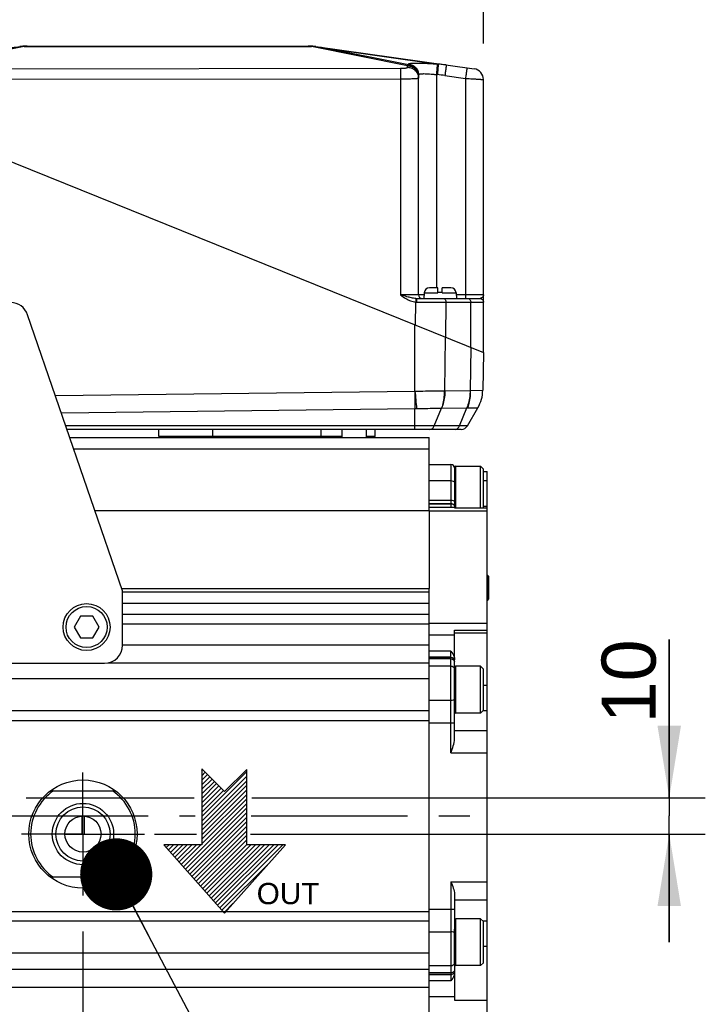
# Model space of a CAD drawing. Header units: millimetres. Extents: x 0 to 420, y 0 to 297.
# Tile 34 of 69: x 174 to 212, y 188 to 243. Entities that reach past the tile are written whole.
import ezdxf

# ---------------------------------------------------------------- set-up
doc = ezdxf.new("R2010")
doc.units = ezdxf.units.MM
doc.header["$LTSCALE"] = 23.1
doc.linetypes.add('CENTER', pattern=[0.6, 0.375, -0.075, 0.075, -0.075])
doc.layers.get('0').update_dxf_attribs({"linetype": 'CONTINUOUS'})
for name, color, linetype in [('AXIS', 7, 'CONTINUOUS'), ('COMPONENTS', 7, 'CONTINUOUS'), ('CUT', 7, 'CONTINUOUS'), ('DETAIL', 7, 'CONTINUOUS'), ('DIMENSION', 7, 'CONTINUOUS'), ('PROTRUSION', 7, 'CONTINUOUS')]:
    doc.layers.add(name, color=color, linetype=linetype)
doc.styles.get("Standard").update_dxf_attribs({"font": 'arial.ttf'})
doc.styles.add('TEXTSTYLE_11', font='arial.ttf')
doc.dimstyles.new('DIMSTYLE_10', dxfattribs={"dimtxt": 3, "dimasz": 4, "dimexe": 0.18, "dimexo": 0.0625, "dimgap": 0.09, "dimtad": 1, "dimdec": 3, "dimlfac": 5, "dimdsep": 46, "dimtxsty": 'STANDARD', "dimblk": '_FILLED', "dimblk1": '_FILLED', "dimblk2": '_FILLED', "dimcen": 0.09, "dimadec": 0, "dimazin": 0, "dimtp": 0.5, "dimtm": 0.5, "dimtfac": 1, "dimtdec": 3, "dimtofl": 0, "dimtmove": 0, "dimatfit": 3, "dimldrblk": '_FILLED', "dimfxl": 1, "dimtolj": 1, "dimarcsym": 0})
doc.dimstyles.new('DIMSTYLE_11', dxfattribs={"dimtxt": 3, "dimasz": 4, "dimexe": 0.18, "dimexo": 0.0625, "dimgap": 0.09, "dimtad": 1, "dimdec": 3, "dimlfac": 5, "dimdsep": 46, "dimtxsty": 'STANDARD', "dimblk": '_FILLED', "dimblk1": '_FILLED', "dimblk2": '_FILLED', "dimcen": 0.09, "dimadec": 0, "dimazin": 0, "dimtp": 0.3, "dimtm": 0.3, "dimtfac": 1, "dimtdec": 3, "dimtofl": 0, "dimtmove": 0, "dimatfit": 3, "dimldrblk": '_FILLED', "dimfxl": 1, "dimtolj": 1, "dimarcsym": 0})
doc.dimstyles.new('DIMSTYLE_9', dxfattribs={"dimtxt": 3, "dimasz": 4, "dimexe": 0.18, "dimexo": 0.0625, "dimgap": 0.09, "dimtad": 1, "dimdec": 3, "dimlfac": 5, "dimdsep": 46, "dimtxsty": 'STANDARD', "dimblk": '_FILLED', "dimblk1": '_FILLED', "dimblk2": '_FILLED', "dimcen": 0.09, "dimadec": 0, "dimazin": 0, "dimtp": 0.2, "dimtm": 0.2, "dimtfac": 1, "dimtdec": 3, "dimtofl": 0, "dimtmove": 0, "dimatfit": 3, "dimldrblk": '_FILLED', "dimfxl": 1, "dimtolj": 1, "dimarcsym": 0})
doc.dimstyles.get("Standard").update_dxf_attribs({"dimtxt": 3, "dimasz": 4, "dimexe": 0.18, "dimexo": 0.0625, "dimgap": 0.09, "dimtad": 1, "dimdec": 3, "dimdsep": 46, "dimtxsty": 'STANDARD', "dimblk": '_FILLED', "dimblk1": '_FILLED', "dimblk2": '_FILLED', "dimcen": 0.09, "dimadec": 0, "dimazin": 0, "dimtol": 1, "dimtp": 0.001, "dimtm": 0.001, "dimtfac": 1, "dimtdec": 3, "dimtofl": 0, "dimtmove": 0, "dimatfit": 3, "dimldrblk": '_FILLED', "dimfxl": 1, "dimtolj": 1, "dimarcsym": 0})

# ---------------------------------------------------------------- blocks, each defined once
blk = doc.blocks.new('_FILLED')
at = {"color": 0, "linetype": 'BYBLOCK'}
blk.add_solid([(0, 0), (-1, 0.1625), (-1, -0.1625)], dxfattribs=at)
blk = doc.blocks.new('*D14')
at = {"layer": 'DIMENSION', "color": 2, "linetype": 'CONTINUOUS'}
for p, q in [((210.33, 199.795), (210.33, 208.592)), ((210.33, 208.592), (210.33, 198.795)), ((174.687, 199.795), (184.003, 199.795)), ((187.198, 199.795), (212.33, 199.795)), ((210.33, 191.795), (210.33, 198.795)), ((181.787, 197.795), (184.119, 197.795)), ((187.111, 197.795), (212.33, 197.795)), ((210.33, 197.795), (210.33, 191.795))]:
    blk.add_line(p, q, dxfattribs=at)
at = {"layer": 'DIMENSION', "color": 2, "linetype": 'CONTINUOUS', "xscale": 4, "yscale": 4, "zscale": 4}
for p, rotation in [((210.33, 199.795), 270), ((210.33, 197.795), 90)]:
    blk.add_blockref('_FILLED', p, dxfattribs=dict(at, rotation=rotation))
at = {"layer": 'DIMENSION', "color": 2, "linetype": 'CONTINUOUS', "insert": (206.58, 203.93), "char_height": 3, "width": 4.66171, "attachment_point": 1, "rotation": 90, "line_spacing_factor": 0.9}
blk.add_mtext('10', dxfattribs=at)
blk = doc.blocks.new('*D16')
at = {"color": 2, "linetype": 'CONTINUOUS'}
for p, q in [((170.03, 194.509), (170.03, 164.549)), ((177.83, 192.388), (177.83, 164.549)), ((170.03, 166.549), (164.03, 166.549)), ((164.03, 166.549), (173.93, 166.549)), ((183.83, 166.549), (173.93, 166.549)), ((177.83, 166.549), (183.83, 166.549))]:
    blk.add_line(p, q, dxfattribs=at)
at = {"color": 2, "linetype": 'CONTINUOUS', "xscale": 4, "yscale": 4, "zscale": 4}
blk.add_blockref('_FILLED', (170.03, 166.549), dxfattribs=at)
at = {"color": 2, "linetype": 'CONTINUOUS', "xscale": 4, "yscale": 4, "zscale": 4, "rotation": 180}
blk.add_blockref('_FILLED', (177.83, 166.549), dxfattribs=at)
at = {"color": 2, "linetype": 'CONTINUOUS', "insert": (173.93, 170.299), "char_height": 3, "width": 4.66171, "attachment_point": 2, "line_spacing_factor": 0.9}
blk.add_mtext('39', dxfattribs=at)
blk = doc.blocks.new('*D19')
at = {"color": 2, "linetype": 'CONTINUOUS'}
for p, q in [((165.03, 240.635), (165.03, 247.494)), ((200.03, 241.637), (200.03, 247.494)), ((165.03, 245.494), (182.53, 245.494)), ((200.03, 245.494), (182.53, 245.494))]:
    blk.add_line(p, q, dxfattribs=at)
at = {"color": 2, "linetype": 'CONTINUOUS', "xscale": 4, "yscale": 4, "zscale": 4, "rotation": 180}
blk.add_blockref('_FILLED', (165.03, 245.494), dxfattribs=at)
at = {"color": 2, "linetype": 'CONTINUOUS', "xscale": 4, "yscale": 4, "zscale": 4}
blk.add_blockref('_FILLED', (200.03, 245.494), dxfattribs=at)
at = {"color": 2, "linetype": 'CONTINUOUS', "insert": (182.53, 249.244), "char_height": 3, "width": 6.99257, "attachment_point": 2, "line_spacing_factor": 0.9}
blk.add_mtext('175', dxfattribs=at)
blk = doc.blocks.new('COOLING_IN_BL2', base_point=(186.621, 197.41))
at = {"layer": 'DETAIL', "color": 5, "linetype": 'CONTINUOUS'}
for p, q in [((184.417, 201.41), (184.417, 197.199)), ((185.681, 200.147), (184.417, 201.41)), ((184.417, 201.282), (184.481, 201.346)), ((184.417, 198.761), (186.913, 201.257)), ((184.417, 201.03), (184.607, 201.22)), ((184.417, 200.778), (184.733, 201.094)), ((184.417, 198.509), (186.913, 201.005)), ((184.417, 200.526), (184.86, 200.968)), ((186.913, 201.379), (185.681, 200.147)), ((186.913, 197.199), (186.913, 201.379)), ((184.417, 200.274), (184.986, 200.842)), ((184.417, 198.257), (186.913, 200.753)), ((184.417, 200.021), (185.112, 200.716)), ((184.417, 199.769), (185.238, 200.59)), ((184.417, 198.005), (186.913, 200.5)), ((184.417, 199.517), (185.364, 200.464)), ((184.417, 199.265), (185.49, 200.337)), ((184.417, 197.753), (186.913, 200.248)), ((184.417, 199.013), (185.616, 200.211)), ((184.417, 197.501), (186.913, 199.996)), ((183.398, 195.977), (186.913, 199.492)), ((184.417, 197.249), (186.913, 199.744)), ((183.517, 195.844), (186.913, 199.24)), ((183.636, 195.71), (186.913, 198.988)), ((183.754, 195.577), (186.913, 198.736)), ((183.873, 195.444), (186.913, 198.484)), ((183.991, 195.31), (186.913, 198.232)), ((184.11, 195.177), (186.913, 197.98)), ((184.229, 195.043), (186.913, 197.728)), ((184.417, 197.199), (182.312, 197.199)), ((182.312, 197.199), (185.681, 193.41)), ((182.331, 197.178), (182.351, 197.199)), ((182.449, 197.045), (182.604, 197.199)), ((182.568, 196.912), (182.856, 197.199)), ((182.687, 196.778), (183.108, 197.199)), ((182.805, 196.645), (183.36, 197.199)), ((182.924, 196.511), (183.612, 197.199)), ((183.042, 196.378), (183.864, 197.199)), ((183.161, 196.244), (184.116, 197.199)), ((183.28, 196.111), (184.368, 197.199)), ((184.347, 194.91), (186.913, 197.476)), ((184.466, 194.776), (186.913, 197.223)), ((184.585, 194.643), (187.141, 197.199)), ((184.703, 194.509), (187.393, 197.199)), ((184.822, 194.376), (187.645, 197.199)), ((184.94, 194.242), (187.897, 197.199)), ((185.059, 194.109), (188.149, 197.199)), ((185.178, 193.976), (188.401, 197.199)), ((185.296, 193.842), (188.653, 197.199)), ((185.415, 193.709), (188.906, 197.199)), ((185.681, 193.41), (189.049, 197.199)), ((189.049, 197.199), (186.913, 197.199)), ((185.534, 193.575), (188.18, 196.222)), ((185.652, 193.442), (186.164, 193.953))]:
    blk.add_line(p, q, dxfattribs=at)
at = {"layer": 'DETAIL', "color": 2, "linetype": 'CONTINUOUS', "style": 'TEXTSTYLE_11'}
blk.add_text('OUT', height=1.1789, dxfattribs=at).set_placement((187.459, 193.903))

msp = doc.modelspace()

# ---------------------------------------------------------------- linework, layer by layer
at = {"color": 7, "linetype": 'CONTINUOUS'}
for p, q in [((198.42961, 218.12805), (198.42961, 217.04014)), ((198.49661, 218.19505), (199.86961, 218.19505)), ((199.86961, 218.19505), (200.02961, 218.03505)), ((199.86961, 215.8795), (199.86961, 218.19505)), ((200.02961, 215.8795), (200.02961, 218.03502)), ((200.22961, 212.15227), (200.24961, 212.15227)), ((200.24961, 212.15227), (200.32961, 212.07227)), ((200.24961, 210.75227), (200.24961, 212.15227)), ((200.32961, 210.83227), (200.32961, 212.07227)), ((200.24961, 210.75227), (200.32961, 210.83227)), ((200.22961, 210.75227), (200.24961, 210.75227)), ((198.42961, 205.07485), (198.42961, 207.01926)), ((199.86961, 207.09505), (198.49661, 207.09505)), ((199.86961, 207.09505), (200.02961, 206.93505)), ((199.86961, 204.49505), (199.86961, 207.09505)), ((200.02961, 204.65505), (200.02961, 206.93505)), ((199.86961, 204.49505), (198.49661, 204.49505)), ((199.86961, 204.49505), (200.02961, 204.65505)), ((176.82961, 197.79505), (178.82961, 197.79505)), ((199.86961, 193.09505), (198.49661, 193.09505)), ((199.86961, 193.09505), (200.02961, 192.93505)), ((199.86961, 190.49505), (199.86961, 193.09505)), ((200.02961, 190.65505), (200.02961, 192.93505)), ((198.42961, 190.57085), (198.42961, 192.51526)), ((199.86961, 190.49505), (200.02961, 190.65505)), ((199.86961, 190.49505), (198.49661, 190.49505))]:
    msp.add_line(p, q, dxfattribs=at)
at = {"color": 9, "linetype": 'CONTINUOUS'}
for p, q in [((198.49661, 215.8795), (198.49661, 218.19505)), ((198.49661, 204.49505), (198.49661, 207.09505)), ((198.49661, 190.49505), (198.49661, 193.09505))]:
    msp.add_line(p, q, dxfattribs=at)
at = {"color": 7, "linetype": 'CONTINUOUS'}
for centre, start, end in [((198.49661, 218.12805), 90, 180), ((198.49661, 207.02805), 90, 180), ((198.49661, 204.56205), 180, 270), ((198.49661, 193.02805), 90, 180), ((198.49661, 190.56205), 180, 270)]:
    msp.add_arc(centre, 0.067, start, end, dxfattribs=at)
at = {"layer": 'AXIS', "color": 7, "linetype": 'CONTINUOUS'}
for p, q in [((197.02961, 189.29505), (197.02961, 208.29505)), ((179.23527, 207.29505), (197.02961, 207.29505)), ((197.02961, 206.40827), (153.02961, 206.40827)), ((197.02961, 204.63311), (153.02961, 204.63311)), ((153.02961, 204.09505), (197.02961, 204.09505)), ((153.02961, 193.49505), (197.02961, 193.49505)), ((197.02961, 192.957), (153.02961, 192.957)), ((197.02961, 191.18184), (153.02961, 191.18184)), ((153.02961, 190.29505), (197.02961, 190.29505))]:
    msp.add_line(p, q, dxfattribs=at)
at = {"layer": 'AXIS', "color": 2, "linetype": 'CENTER'}
for p, q in [((177.82961, 197.79505), (177.82961, 201.20191)), ((131.20213, 198.79505), (184.04731, 198.79505)), ((187.15522, 198.79505), (200.66226, 198.79505)), ((177.82961, 197.79505), (174.42276, 197.79505)), ((177.82961, 197.79505), (181.23647, 197.79505)), ((177.82961, 197.79505), (177.82961, 194.3882))]:
    msp.add_line(p, q, dxfattribs=at)
at = {"layer": 'COMPONENTS', "color": 9, "linetype": 'CONTINUOUS'}
for p, q in [((174.56625, 241.46494), (169.63272, 240.48182)), ((174.56625, 241.48914), (174.56625, 241.46494)), ((174.56625, 241.46494), (190.49298, 241.46494)), ((190.49298, 241.48914), (190.49298, 241.46494)), ((195.82961, 240.40149), (190.49298, 241.46494)), ((191.15288, 241.3914), (197.52374, 240.49604)), ((195.87873, 240.44966), (191.15288, 241.3914)), ((195.82961, 240.31824), (195.82961, 240.40149)), ((195.87873, 240.44966), (195.87873, 240.49971)), ((197.46827, 240.50058), (197.52374, 240.49604)), ((169.96195, 240.23843), (195.43223, 240.26189)), ((197.42308, 239.91433), (197.42308, 228.09414)), ((197.42308, 239.91433), (197.47855, 239.90978)), ((197.89189, 239.8638), (199.03615, 239.70298)), ((170.07506, 239.65408), (195.43615, 239.67744)), ((195.43615, 239.67744), (195.43615, 227.6909)), ((199.03615, 239.70298), (199.03615, 227.6909)), ((196.74616, 227.80984), (197.50961, 227.80984)), ((197.74961, 227.80984), (198.51307, 227.80984)), ((196.27168, 227.29926), (196.25083, 226.02087)), ((196.33019, 227.29729), (197.95357, 227.29414)), ((197.95357, 227.29414), (197.92183, 225.34574)), ((197.95357, 227.29414), (200.02914, 227.29414)), ((199.03615, 227.6909), (198.5193, 227.6909)), ((199.32667, 224.77814), (199.32667, 227.29414)), ((196.23596, 222.35835), (196.2355, 226.02706)), ((197.89618, 222.37911), (197.93256, 225.3414)), ((199.32667, 224.77814), (199.29743, 222.39693)), ((176.30557, 222.10675), (196.2214, 222.3576)), ((197.8469, 222.37876), (197.89618, 222.37911)), ((197.89618, 222.37911), (199.29019, 222.39658)), ((199.29743, 222.39693), (199.99316, 222.40548)), ((176.63595, 221.14563), (196.2355, 221.39251)), ((196.2355, 220.23505), (196.2355, 221.39251)), ((197.3071, 220.43505), (197.70662, 221.41366)), ((197.71399, 221.41402), (199.108, 221.43149)), ((198.70121, 220.43505), (199.108, 221.43149)), ((199.108, 221.43149), (199.14949, 221.43183)), ((199.14508, 220.43505), (176.88022, 220.43505)), ((185.02961, 219.83505), (185.02961, 220.23505)), ((191.02961, 219.83505), (191.02961, 220.23505)), ((198.22961, 218.29505), (198.22961, 215.89505)), ((198.22961, 217.37388), (197.02961, 217.37388)), ((200.02961, 217.4107), (200.22961, 217.4107)), ((198.22961, 216.29946), (197.02961, 216.29946)), ((198.22961, 216.10988), (197.02961, 216.10988)), ((198.22961, 216.09505), (197.02961, 216.09505)), ((200.22961, 215.70995), (197.02961, 215.70995)), ((200.22961, 215.95392), (200.02961, 215.95392)), ((200.22961, 209.46681), (197.02961, 209.46681)), ((198.42961, 208.8265), (197.02961, 208.8265)), ((198.42961, 209.10354), (200.22961, 209.10354)), ((198.42961, 208.94959), (200.22961, 208.94959)), ((198.22961, 207.94505), (197.02961, 207.94505)), ((198.22961, 207.59864), (197.02961, 207.59864)), ((198.22961, 207.59008), (197.02961, 207.59008)), ((198.22961, 202.29741), (198.22961, 207.94505)), ((198.22961, 207.50168), (197.02961, 207.50168)), ((198.22961, 207.11062), (197.02961, 207.11062)), ((200.22961, 206.02608), (200.02961, 206.02608)), ((197.02961, 205.21182), (198.22961, 205.21182)), ((200.22961, 204.62703), (200.00159, 204.62703)), ((197.02961, 203.96202), (198.42961, 203.96202)), ((198.42961, 203.5433), (200.22961, 203.5433)), ((198.22961, 202.29741), (200.22961, 202.29741)), ((198.22961, 195.14915), (200.22961, 195.14915)), ((198.22961, 195.14915), (198.22961, 189.64505)), ((198.42961, 194.13687), (200.22961, 194.13687)), ((197.02961, 193.62808), (198.42961, 193.62808)), ((200.22961, 192.96308), (200.00159, 192.96308)), ((197.02961, 192.37829), (198.22961, 192.37829)), ((200.22961, 191.56402), (200.02961, 191.56402)), ((198.22961, 190.47948), (197.02961, 190.47948)), ((198.22961, 190.08843), (197.02961, 190.08843)), ((198.22961, 190.00003), (197.02961, 190.00003)), ((198.22961, 189.99146), (197.02961, 189.99146)), ((198.22961, 189.64505), (197.02961, 189.64505)), ((198.42961, 188.7636), (197.02961, 188.7636))]:
    msp.add_line(p, q, dxfattribs=at)
at = {"layer": 'COMPONENTS', "color": 7, "linetype": 'CONTINUOUS'}
for p, q in [((174.3229, 241.45837), (174.42221, 241.47384)), ((174.73939, 241.49414), (190.31983, 241.49414)), ((190.73633, 241.45837), (190.63702, 241.47384)), ((190.73735, 241.46494), (199.51312, 240.23159)), ((196.42961, 227.69414), (196.42961, 239.90374)), ((200.02961, 224.49414), (200.02961, 239.63743)), ((165.02961, 238.63505), (200.02961, 224.49414)), ((196.74616, 227.80984), (196.72961, 227.49414)), ((197.50961, 228.09414), (197.04575, 228.09414)), ((197.50961, 227.80984), (197.50961, 228.09414)), ((197.74961, 227.83414), (197.50961, 227.83414)), ((198.21348, 228.09414), (197.74961, 228.09414)), ((197.74961, 227.80984), (197.74961, 228.09414)), ((198.51307, 227.80984), (198.52961, 227.49414)), ((196.32405, 227.49414), (199.82918, 227.49414)), ((180.02961, 211.27317), (174.76162, 226.59825)), ((200.02961, 224.49414), (199.99316, 222.40548)), ((199.14508, 220.43505), (199.72551, 221.44038)), ((198.79867, 220.23505), (176.94897, 220.23505)), ((182.02961, 219.83505), (182.02961, 220.23505)), ((192.20461, 219.79505), (192.20461, 220.23505)), ((193.55461, 219.79505), (193.55461, 220.23505)), ((194.02961, 219.83505), (194.02961, 220.23505)), ((192.20461, 219.83505), (182.02961, 219.83505)), ((194.02961, 219.83505), (193.55461, 219.83505)), ((197.02961, 218.29505), (198.22961, 218.29505)), ((200.02961, 217.89505), (200.22961, 217.89505)), ((200.22961, 179.69505), (200.22961, 217.89505)), ((198.42961, 217.04014), (198.42961, 215.8795)), ((198.42961, 215.89505), (197.02961, 215.89505)), ((198.42961, 215.8795), (200.22961, 215.8795)), ((180.02961, 208.27317), (180.02961, 211.27317)), ((177.6832, 209.87317), (177.33679, 209.27317)), ((178.37602, 209.87317), (177.6832, 209.87317)), ((178.72243, 209.27317), (178.37602, 209.87317)), ((177.33679, 209.27317), (177.6832, 208.67317)), ((178.37602, 208.67317), (178.72243, 209.27317)), ((177.6832, 208.67317), (178.37602, 208.67317)), ((198.42961, 207.01911), (198.42961, 209.10354)), ((164.02961, 207.27317), (179.02961, 207.27317)), ((198.42961, 203.07201), (198.42961, 205.07485)), ((176.02961, 200.19505), (179.62961, 200.19505)), ((177.78961, 197.79505), (177.78961, 198.79505)), ((177.88961, 198.79505), (177.88961, 197.79505)), ((179.62961, 195.39505), (176.02961, 195.39505)), ((198.42961, 194.45633), (198.42961, 192.51526)), ((198.42961, 190.571), (198.42961, 188.57103)), ((198.42961, 188.57103), (200.22961, 188.57103))]:
    msp.add_line(p, q, dxfattribs=at)
at = {"layer": 'COMPONENTS', "color": 9, "linetype": 'CONTINUOUS'}
for points in [[(199.29019, 222.39658), (199.29139, 222.3966), (199.2926, 222.39664), (199.2938, 222.39669), (199.29501, 222.39676), (199.29622, 222.39684), (199.29743, 222.39693)], [(197.70662, 221.41366), (197.70786, 221.41376), (197.70909, 221.41384), (197.71032, 221.41391), (197.71155, 221.41396), (197.71277, 221.414), (197.71399, 221.41402)]]:
    msp.add_lwpolyline(points, dxfattribs=at)
at = {"layer": 'COMPONENTS', "color": 7, "linetype": 'CONTINUOUS'}
for centre, radius in [((178.02961, 209.27317), 1.3), ((178.02961, 209.27317), 1.14), ((177.82961, 197.79505), 3), ((177.82961, 197.79505), 1.7), ((177.82961, 197.79505), 1.5), ((177.82961, 197.79505), 1)]:
    msp.add_circle(centre, radius, dxfattribs=at)
for centre, radius, start, end in [((182.58662, 188.73075), 53.37126, 98.907205, 99.360137), ((174.73939, 238.49414), 3, 90, 98), ((174.6538, 239.97859), 1.51308, 93.317071, 98.804254), ((190.31983, 238.49414), 3, 82, 90), ((190.40543, 239.97856), 1.51311, 81.195793, 86.682882), ((182.47261, 188.73075), 53.37126, 80.639863, 81.092794), ((199.42961, 239.63743), 0.6, 0, 82), ((197.04575, 227.79414), 0.3, 90, 177), ((198.21348, 227.79414), 0.3, 3, 90), ((173.81593, 226.27317), 1, 18.970408, 90), ((196.62961, 227.69414), 0.2, 180, 270.000024), ((197.99346, 222.44038), 1.99999, 330.000178, 359.000126), ((198.79867, 220.63505), 0.4, 270, 330), ((183.07961, 219.83505), 0.25, 180, 189.215244), ((198.22961, 218.09505), 0.2, 0, 90), ((179.02961, 208.27317), 1, 270, 360), ((177.82961, 197.79505), 2.90001, 124.148424, 235.851576), ((177.82961, 197.79505), 2.90001, 304.148424, 55.851576)]:
    msp.add_arc(centre, radius, start, end, dxfattribs=at)
at = {"layer": 'COMPONENTS', "color": 9, "linetype": 'CONTINUOUS'}
for centre, radius, start, end in [((174.45921, 240.48689), 0.98765, 92.146962, 97.992968), ((174.36809, 239.42824), 2.04632, 84.442868, 88.484385), ((190.69114, 239.42824), 2.04632, 91.515615, 95.557132), ((190.60002, 240.48689), 0.98765, 82.007032, 87.853038), ((197.0317, 233.76428), 6.74972, 81.996636, 85.81955), ((196.8901, 232.73887), 7.19501, 81.996417, 85.308752), ((196.33153, 228.20901), 0.91172, 266.235696, 269.915712), ((196.32432, 228.33914), 0.845, 267.292042, 269.982117), ((199.82924, 227.59474), 0.1006, 269.968987, 276.447491), ((196.21899, 222.5471), 0.18951, 270.728987, 275.137304), ((446.00115, 225.52476), 249.79982, 180.72646, 180.9478447), ((406.00458, 241.21787), 210.61471, 185.1374392, 185.4010972), ((196.22292, 228.26741), 6.87492, 270.104892, 270.850515), ((198.27476, 207.41599), 0.15492, 8.723457, 17.162645), ((198.27993, 207.42534), 0.14969, 0.036284, 8.722529), ((198.27887, 207.41666), 0.15075, 3.326647, 8.708194), ((198.25372, 207.31365), 0.1759, 0.029144, 8.045387), ((198.28207, 207.41687), 0.14755, 0.004751, 3.318875)]:
    msp.add_arc(centre, radius, start, end, dxfattribs=at)
for points, knots in [([(195.43223, 240.26189), (195.48327, 240.26193), (195.5775, 240.26455), (195.68806, 240.27388), (195.7595, 240.28583), (195.79234, 240.29381), (195.81194, 240.30143), (195.8228, 240.30708), (195.82961, 240.31383), (195.82961, 240.31824)], [0, 0, 0, 0, 0.37518679, 0.6925426, 0.81471818, 0.90695694, 0.94119978, 0.9675663, 1, 1, 1, 1]), ([(195.82961, 240.40149), (195.83356, 240.40655), (195.84817, 240.42426), (195.86502, 240.44038), (195.87873, 240.44966)], [0, 0, 0, 0, 0.2794531, 1, 1, 1, 1]), ([(195.82961, 240.40149), (195.90762, 240.40149), (196.06511, 240.37067), (196.26453, 240.23866), (196.39828, 240.04117), (196.42961, 239.88463), (196.42961, 239.80733)], [0, 0, 0, 0, 0.25112839, 0.50159718, 0.75113036, 1, 1, 1, 1]), ([(195.82961, 240.31824), (195.90762, 240.31824), (196.06511, 240.28742), (196.26453, 240.15542), (196.39828, 239.95792), (196.42961, 239.80138), (196.42961, 239.72408)], [0, 0, 0, 0, 0.25112839, 0.50159718, 0.75113036, 1, 1, 1, 1]), ([(195.87873, 240.49971), (195.87873, 240.5045), (195.88519, 240.51212), (195.89662, 240.51819), (195.9101, 240.52342), (195.92715, 240.52815), (195.9571, 240.53454), (196.00365, 240.54105), (196.07003, 240.54697), (196.14988, 240.55125), (196.24245, 240.55385), (196.38868, 240.55504), (196.59573, 240.55163), (196.86734, 240.54105), (197.16204, 240.52408), (197.36489, 240.50906), (197.46827, 240.50058)], [0, 0, 0, 0, 0.00898118, 0.01585696, 0.02475409, 0.03579012, 0.04901212, 0.08203386, 0.12370866, 0.17373499, 0.23168921, 0.29704826, 0.44746443, 0.61926391, 0.80583313, 1, 1, 1, 1]), ([(195.87873, 240.49971), (195.95248, 240.49367), (196.09908, 240.45369), (196.28106, 240.31842), (196.40157, 240.12658), (196.42961, 239.97751), (196.42961, 239.90374)], [0, 0, 0, 0, 0.25038749, 0.50053237, 0.75037047, 1, 1, 1, 1]), ([(195.87873, 240.44966), (195.95248, 240.44362), (196.09908, 240.40365), (196.28106, 240.26837), (196.40157, 240.07653), (196.42961, 239.92747), (196.42961, 239.8537)], [0, 0, 0, 0, 0.25038749, 0.50053237, 0.75037047, 1, 1, 1, 1]), ([(197.46827, 240.50058), (197.46815, 240.49422), (197.46681, 240.47501), (197.4643, 240.4369), (197.4601, 240.38081), (197.45213, 240.27608), (197.43969, 240.11878), (197.42893, 239.98581), (197.42308, 239.91433)], [0, 0, 0, 0, 0.03247071, 0.09817929, 0.1949122, 0.3194045, 0.63405828, 1, 1, 1, 1]), ([(197.52374, 240.49604), (197.52362, 240.48967), (197.52228, 240.47046), (197.51977, 240.43235), (197.51557, 240.37627), (197.50761, 240.27154), (197.49516, 240.11423), (197.4844, 239.98126), (197.47855, 239.90978)], [0, 0, 0, 0, 0.03247071, 0.09817929, 0.1949122, 0.3194045, 0.63405828, 1, 1, 1, 1]), ([(197.97147, 240.44825), (197.97171, 240.44822), (197.97121, 240.44677), (197.97146, 240.44513), (197.97083, 240.44136), (197.97037, 240.43658), (197.96957, 240.43027), (197.9682, 240.41924), (197.96598, 240.40211), (197.96278, 240.37775), (197.95887, 240.34845), (197.9543, 240.31449), (197.9491, 240.27619), (197.94332, 240.23391), (197.93465, 240.17077), (197.92282, 240.08515), (197.90772, 239.97672), (197.89725, 239.90196), (197.89189, 239.8638)], [0, 0, 0, 0, 0.00121726, 0.00481707, 0.01080164, 0.01915721, 0.02986544, 0.04290059, 0.07582495, 0.11762052, 0.16789363, 0.22617064, 0.2919024, 0.36446951, 0.44318813, 0.61606159, 0.80402133, 1, 1, 1, 1]), ([(199.11573, 240.28744), (199.11597, 240.2874), (199.11547, 240.28596), (199.11571, 240.28432), (199.11509, 240.28054), (199.11463, 240.27577), (199.11382, 240.26946), (199.11246, 240.25842), (199.11024, 240.2413), (199.10704, 240.21694), (199.10313, 240.18763), (199.09856, 240.15367), (199.09336, 240.11537), (199.08758, 240.07309), (199.07891, 240.00995), (199.06708, 239.92434), (199.05198, 239.8159), (199.04151, 239.74114), (199.03615, 239.70298)], [0, 0, 0, 0, 0.00121726, 0.00481707, 0.01080164, 0.01915721, 0.02986544, 0.04290059, 0.07582495, 0.11762052, 0.16789363, 0.22617064, 0.2919024, 0.36446951, 0.44318813, 0.61606159, 0.80402133, 1, 1, 1, 1]), ([(195.43223, 240.26189), (195.43261, 240.25391), (195.43307, 240.232), (195.4341, 240.16638), (195.43498, 240.04861), (195.43582, 239.8757), (195.43608, 239.74651), (195.43615, 239.67744)], [0, 0, 0, 0, 0.04101577, 0.11246323, 0.33687506, 0.64545735, 1, 1, 1, 1]), ([(196.42961, 239.90374), (196.42961, 239.90838), (196.4341, 239.91915), (196.4502, 239.9306), (196.47421, 239.94046), (196.50708, 239.94877), (196.54857, 239.95556), (196.59851, 239.96068), (196.65643, 239.96405), (196.74798, 239.96624), (196.87771, 239.96384), (197.04777, 239.9541), (197.23204, 239.93766), (197.35864, 239.92277), (197.42308, 239.91433)], [0, 0, 0, 0, 0.01374618, 0.03187343, 0.05713046, 0.09041606, 0.13192336, 0.18152499, 0.23890178, 0.30359495, 0.45254029, 0.62276597, 0.80764482, 1, 1, 1, 1]), ([(195.43615, 239.67744), (195.50093, 239.67746), (195.62793, 239.67806), (195.81221, 239.68067), (195.98185, 239.68485), (196.11106, 239.68968), (196.20228, 239.69435), (196.26008, 239.69797), (196.30989, 239.70178), (196.35146, 239.70585), (196.38383, 239.70982), (196.40819, 239.7143), (196.42156, 239.71763), (196.42961, 239.72188), (196.42961, 239.72408)], [0, 0, 0, 0, 0.19484922, 0.38199875, 0.55430774, 0.70523027, 0.77085311, 0.82907347, 0.87935036, 0.92122456, 0.95432858, 0.97840775, 0.99339475, 1, 1, 1, 1]), ([(199.03615, 239.70298), (199.10082, 239.69935), (199.22763, 239.69209), (199.41167, 239.6812), (199.55713, 239.67228), (199.66453, 239.66547), (199.7365, 239.66079), (199.80174, 239.65643), (199.85961, 239.65243), (199.90955, 239.64882), (199.94599, 239.64604), (199.97081, 239.64402), (199.9861, 239.64272), (199.99907, 239.64153), (200.00981, 239.6405), (200.01795, 239.63952), (200.02434, 239.63889), (200.02721, 239.63803), (200.02961, 239.63786), (200.02961, 239.63743)], [0, 0, 0, 0, 0.19513801, 0.3826566, 0.55542569, 0.63419269, 0.70685885, 0.77272708, 0.83116467, 0.88160964, 0.92357663, 0.94125162, 0.95666224, 0.96977209, 0.98054988, 0.98897086, 0.9950172, 0.99868103, 1, 1, 1, 1]), ([(196.42961, 227.69414), (196.42961, 227.69403), (196.42899, 227.6941), (196.4283, 227.69391), (196.42669, 227.69391), (196.42359, 227.69375), (196.41808, 227.69365), (196.40979, 227.69348), (196.39912, 227.69334), (196.38616, 227.69319), (196.3709, 227.69304), (196.3461, 227.69283), (196.3097, 227.69259), (196.25982, 227.69232), (196.202, 227.69207), (196.1368, 227.69184), (196.06485, 227.69163), (195.95745, 227.69137), (195.81193, 227.69112), (195.62778, 227.69094), (195.50088, 227.6909), (195.43615, 227.6909)], [0, 0, 0, 0, 0.00031113, 0.00121623, 0.00272019, 0.00482322, 0.01082169, 0.0191981, 0.02993252, 0.04299986, 0.05836861, 0.07600243, 0.11789138, 0.16826741, 0.22664999, 0.29248199, 0.36513499, 0.44391568, 0.61680129, 0.8045492, 1, 1, 1, 1]), ([(195.78954, 227.59252), (195.76027, 227.60038), (195.64231, 227.63259), (195.52465, 227.66588), (195.43615, 227.6909)], [0, 0, 0, 0, 0.24789061, 1, 1, 1, 1]), ([(195.73051, 227.49414), (195.81342, 227.4445), (195.9852, 227.35493), (196.17551, 227.30601), (196.27168, 227.29926)], [0, 0, 0, 0, 0.50057616, 1, 1, 1, 1]), ([(196.2844, 227.49508), (196.24294, 227.49703), (196.16, 227.50652), (195.99463, 227.53856), (195.87172, 227.57045), (195.78954, 227.59252)], [0, 0, 0, 0, 0.24643266, 0.49468208, 1, 1, 1, 1]), ([(196.2844, 227.49508), (196.28446, 227.48891), (196.28274, 227.46837), (196.28055, 227.42718), (196.27638, 227.36807), (196.27334, 227.32334), (196.27165, 227.29926)], [0, 0, 0, 0, 0.09428033, 0.31462795, 0.63094255, 1, 1, 1, 1]), ([(196.33025, 227.29729), (196.33024, 227.31015), (196.33015, 227.33534), (196.3298, 227.37187), (196.32924, 227.40547), (196.3285, 227.43488), (196.32773, 227.45626), (196.327, 227.47042), (196.32647, 227.47867), (196.32592, 227.48502), (196.32538, 227.48994), (196.32486, 227.49235), (196.32443, 227.49414), (196.32405, 227.49414)], [0, 0, 0, 0, 0.1955683, 0.38316872, 0.55575442, 0.70683369, 0.83073051, 0.88099241, 0.92281358, 0.95581059, 0.9796985, 0.99432621, 1, 1, 1, 1]), ([(196.73996, 227.69179), (196.71674, 227.69186), (196.67291, 227.69201), (196.61124, 227.69227), (196.55796, 227.69254), (196.51905, 227.69279), (196.49252, 227.693), (196.47618, 227.69315), (196.46229, 227.69331), (196.45086, 227.69346), (196.44198, 227.69363), (196.43608, 227.69374), (196.43275, 227.6939), (196.43102, 227.6939), (196.43028, 227.6941), (196.42961, 227.69403), (196.42961, 227.69414)], [0, 0, 0, 0, 0.22439588, 0.42374456, 0.59600586, 0.73941744, 0.79983463, 0.85251251, 0.89731793, 0.93413489, 0.9628708, 0.98345247, 0.99066875, 0.99582935, 0.99893462, 1, 1, 1, 1]), ([(197.81215, 227.49414), (197.83089, 227.49414), (197.87114, 227.48197), (197.91723, 227.43536), (197.94683, 227.3699), (197.95357, 227.3199), (197.95357, 227.29414)], [0, 0, 0, 0, 0.20946664, 0.44465603, 0.7120307, 1, 1, 1, 1]), ([(200.02961, 227.69414), (200.02961, 227.69403), (200.02899, 227.6941), (200.02831, 227.69391), (200.02669, 227.69391), (200.02359, 227.69375), (200.01808, 227.69365), (200.00979, 227.69348), (199.99912, 227.69334), (199.98616, 227.69319), (199.9709, 227.69304), (199.9461, 227.69283), (199.9097, 227.69259), (199.85981, 227.69232), (199.802, 227.69207), (199.7368, 227.69184), (199.66485, 227.69163), (199.55745, 227.69137), (199.41193, 227.69112), (199.22778, 227.69094), (199.10087, 227.6909), (199.03615, 227.6909)], [0, 0, 0, 0, 0.00031105, 0.00121616, 0.00272018, 0.00482327, 0.01082186, 0.01919841, 0.02993307, 0.04300069, 0.05836975, 0.07600399, 0.11789369, 0.16827011, 0.22665285, 0.29248507, 0.36513834, 0.44391912, 0.61680319, 0.80454855, 1, 1, 1, 1]), ([(199.03615, 227.6909), (199.03615, 227.67805), (199.03617, 227.65287), (199.03625, 227.61635), (199.03636, 227.58276), (199.0365, 227.55719), (199.03663, 227.53913), (199.03673, 227.52769), (199.03684, 227.51784), (199.03695, 227.50963), (199.03707, 227.50319), (199.03715, 227.49888), (199.03728, 227.49644), (199.03728, 227.49517), (199.03743, 227.49463), (199.03738, 227.49414), (199.03746, 227.49414)], [0, 0, 0, 0, 0.19593243, 0.38385926, 0.55672444, 0.70801303, 0.77374989, 0.832033, 0.88231203, 0.924115, 0.95704725, 0.9807977, 0.98915908, 0.99514847, 0.99875739, 1, 1, 1, 1]), ([(199.18525, 227.49414), (199.20399, 227.49414), (199.24424, 227.48197), (199.29034, 227.43536), (199.31993, 227.3699), (199.32667, 227.3199), (199.32667, 227.29414)], [0, 0, 0, 0, 0.20946685, 0.44465593, 0.71203026, 1, 1, 1, 1]), ([(199.82918, 227.49414), (199.85519, 227.49414), (199.90777, 227.48373), (199.97424, 227.43922), (200.01874, 227.37274), (200.02914, 227.32015), (200.02914, 227.29414)], [0, 0, 0, 0, 0.24997727, 0.49996786, 0.74997727, 1, 1, 1, 1]), ([(199.99195, 227.59414), (199.97345, 227.56982), (199.93868, 227.5376), (199.8856, 227.50636), (199.85558, 227.49648), (199.84053, 227.49477)], [0, 0, 0, 0, 0.49647815, 0.75385365, 1, 1, 1, 1]), ([(199.84053, 227.49477), (199.86561, 227.4934), (199.91574, 227.48099), (199.97833, 227.43601), (200.01992, 227.37117), (200.02961, 227.32049), (200.02961, 227.29541)], [0, 0, 0, 0, 0.25019449, 0.50027016, 0.75018931, 1, 1, 1, 1]), ([(200.02961, 227.69414), (200.02961, 227.67692), (200.02222, 227.64061), (200.00339, 227.60917), (199.99195, 227.59414)], [0, 0, 0, 0, 0.47668442, 1, 1, 1, 1]), ([(200.02914, 227.29414), (200.02942, 227.29414), (200.02962, 227.29481), (200.02961, 227.29522), (200.02961, 227.29541)], [0, 0, 0, 0, 0.60200014, 1, 1, 1, 1]), ([(196.23596, 222.35835), (196.38277, 222.36044), (196.91975, 222.36762), (197.45675, 222.37297), (197.8469, 222.37876)], [0, 0, 0, 0, 0.27341281, 1, 1, 1, 1]), ([(197.84687, 222.37876), (197.8496, 222.29477), (197.84621, 221.9687), (197.78676, 221.64206), (197.70662, 221.41366)], [0, 0, 0, 0, 0.25771455, 1, 1, 1, 1]), ([(197.89618, 222.37911), (197.89568, 222.29499), (197.87919, 221.96694), (197.8047, 221.64085), (197.71399, 221.41402)], [0, 0, 0, 0, 0.25614613, 1, 1, 1, 1]), ([(199.29019, 222.39658), (199.28969, 222.31246), (199.2732, 221.98441), (199.19871, 221.65832), (199.108, 221.43149)], [0, 0, 0, 0, 0.25614612, 1, 1, 1, 1]), ([(199.29741, 222.39693), (199.29994, 222.31293), (199.29529, 221.98643), (199.23263, 221.65962), (199.14947, 221.43184)], [0, 0, 0, 0, 0.25738074, 1, 1, 1, 1]), ([(196.32497, 221.39325), (196.45206, 221.39532), (196.91261, 221.40194), (197.37317, 221.40835), (197.70662, 221.41366)], [0, 0, 0, 0, 0.27596572, 1, 1, 1, 1]), ([(199.14949, 221.43183), (199.23116, 221.43328), (199.34594, 221.43481), (199.48811, 221.43687), (199.57043, 221.43805), (199.6348, 221.43926), (199.67828, 221.43958), (199.70226, 221.44041), (199.7157, 221.43972), (199.71978, 221.44122), (199.72599, 221.43977), (199.72551, 221.44038)], [0, 0, 0, 0, 0.42539963, 0.59762726, 0.74073524, 0.85344757, 0.93471404, 0.96325987, 0.98366762, 0.99592009, 1, 1, 1, 1]), ([(197.06215, 220.23505), (197.11256, 220.23505), (197.22341, 220.28199), (197.28451, 220.37971), (197.3071, 220.43505)], [0, 0, 0, 0, 0.45751578, 1, 1, 1, 1]), ([(198.45626, 220.23505), (198.50668, 220.23505), (198.61752, 220.28199), (198.67862, 220.37971), (198.70121, 220.43505)], [0, 0, 0, 0, 0.45751579, 1, 1, 1, 1]), ([(198.42961, 217.30548), (198.42961, 217.3308), (198.34091, 217.37019), (198.27723, 217.37388), (198.22961, 217.37388)], [0, 0, 0, 0, 0.34719814, 1, 1, 1, 1]), ([(198.42961, 216.23105), (198.42961, 216.25638), (198.34091, 216.29576), (198.27723, 216.29946), (198.22961, 216.29946)], [0, 0, 0, 0, 0.34719814, 1, 1, 1, 1]), ([(198.41439, 216.04815), (198.39607, 216.0703), (198.33295, 216.10136), (198.26708, 216.10988), (198.22961, 216.10988)], [0, 0, 0, 0, 0.43415405, 1, 1, 1, 1]), ([(198.38828, 216.05593), (198.37829, 216.06244), (198.32889, 216.08705), (198.27258, 216.09505), (198.22961, 216.09505)], [0, 0, 0, 0, 0.21716303, 1, 1, 1, 1]), ([(198.42961, 215.99505), (198.42961, 216.00054), (198.42521, 216.02586), (198.40477, 216.04518), (198.38828, 216.05593)], [0, 0, 0, 0, 0.21805555, 1, 1, 1, 1]), ([(198.22961, 207.59864), (198.27584, 207.59864), (198.36759, 207.57224), (198.42151, 207.48972), (198.42788, 207.44804)], [0, 0, 0, 0, 0.5229815, 1, 1, 1, 1]), ([(198.22961, 207.59008), (198.27191, 207.59008), (198.35544, 207.56783), (198.41128, 207.49895), (198.42278, 207.4617)], [0, 0, 0, 0, 0.52041832, 1, 1, 1, 1]), ([(198.22961, 207.50168), (198.27623, 207.50168), (198.37109, 207.47036), (198.42163, 207.38262), (198.42788, 207.33827)], [0, 0, 0, 0, 0.51000205, 1, 1, 1, 1]), ([(198.22961, 207.11062), (198.27221, 207.11062), (198.35833, 207.08465), (198.41154, 207.01084), (198.42278, 206.97132)], [0, 0, 0, 0, 0.50900026, 1, 1, 1, 1]), ([(198.22961, 205.21182), (198.27745, 205.21182), (198.34753, 205.21632), (198.42961, 205.26744), (198.42961, 205.29514)], [0, 0, 0, 0, 0.63334482, 1, 1, 1, 1]), ([(198.42961, 192.29497), (198.42961, 192.32266), (198.34753, 192.37379), (198.27745, 192.37829), (198.22961, 192.37829)], [0, 0, 0, 0, 0.36665518, 1, 1, 1, 1]), ([(198.42278, 190.61879), (198.41154, 190.57926), (198.35833, 190.50546), (198.27221, 190.47948), (198.22961, 190.47948)], [0, 0, 0, 0, 0.49099974, 1, 1, 1, 1]), ([(198.38828, 190.06779), (198.3596, 190.03541), (198.30303, 190.0056), (198.24481, 190.00003), (198.22961, 190.00003)], [0, 0, 0, 0, 0.74007882, 1, 1, 1, 1]), ([(198.38828, 190.05923), (198.3596, 190.02685), (198.30303, 189.99704), (198.24481, 189.99146), (198.22961, 189.99146)], [0, 0, 0, 0, 0.74007882, 1, 1, 1, 1])]:
    msp.add_open_spline(points, degree=3, knots=knots, dxfattribs=at)
for points in [[(195.43615, 227.6909), (195.53252, 227.62276), (195.62925, 227.55476), (195.73051, 227.49414)], [(198.42961, 216.00988), (198.42961, 216.02361), (198.42314, 216.03757), (198.41439, 216.04815)], [(198.42278, 206.97132), (198.42726, 206.95557), (198.42961, 206.93906), (198.42961, 206.92268)], [(198.42961, 190.66742), (198.42961, 190.65105), (198.42726, 190.63453), (198.42278, 190.61879)], [(198.38828, 190.16196), (198.35142, 190.1168), (198.28791, 190.08843), (198.22961, 190.08843)], [(198.42961, 190.27636), (198.42961, 190.23582), (198.41392, 190.19337), (198.38828, 190.16196)], [(198.42278, 190.12841), (198.41592, 190.10619), (198.40369, 190.0852), (198.38828, 190.06779)], [(198.42278, 190.11985), (198.41592, 190.09763), (198.40369, 190.07663), (198.38828, 190.05923)], [(198.42961, 190.17323), (198.42961, 190.15812), (198.42723, 190.14285), (198.42278, 190.12841)], [(198.42961, 190.16467), (198.42961, 190.14955), (198.42723, 190.13429), (198.42278, 190.11985)]]:
    msp.add_open_spline(points, degree=3, dxfattribs=at)
at = {"layer": 'COMPONENTS', "color": 7, "linetype": 'CONTINUOUS'}
for points, knots in [([(198.22961, 207.94505), (198.30113, 207.84391), (198.40068, 207.70492), (198.42961, 207.53922), (198.42961, 207.49784)], [0, 0, 0, 0, 0.74960343, 1, 1, 1, 1]), ([(198.22961, 202.29741), (198.27566, 202.42765), (198.36386, 202.67861), (198.42961, 202.94279), (198.42961, 203.07201)], [0, 0, 0, 0, 0.5166844, 1, 1, 1, 1]), ([(198.22961, 195.14915), (198.27544, 195.03232), (198.36231, 194.80914), (198.42961, 194.57192), (198.42961, 194.45633)], [0, 0, 0, 0, 0.52054438, 1, 1, 1, 1]), ([(198.42961, 190.09227), (198.42961, 190.05085), (198.40066, 189.88514), (198.30111, 189.74617), (198.22961, 189.64505)], [0, 0, 0, 0, 0.25062564, 1, 1, 1, 1])]:
    msp.add_open_spline(points, degree=3, knots=knots, dxfattribs=at)
at = {"layer": 'CUT', "color": 7, "linetype": 'CONTINUOUS'}
for p, q in [((177.10022, 219.79505), (197.02961, 219.79505)), ((197.02961, 215.74279), (197.02961, 219.79505)), ((177.3177, 219.16237), (197.02961, 219.16237)), ((197.02961, 208.29505), (197.02961, 211.40438)), ((180.02961, 211.22774), (197.02961, 211.22774)), ((180.02961, 210.59505), (197.02961, 210.59505)), ((180.02961, 209.99505), (197.02961, 209.99505)), ((180.02961, 209.46037), (197.02961, 209.46037)), ((180.02961, 208.29505), (197.02961, 208.29505)), ((153.02961, 189.29505), (197.02961, 189.29505)), ((197.02961, 186.18573), (197.02961, 189.29505))]:
    msp.add_line(p, q, dxfattribs=at)
at = {"layer": 'PROTRUSION', "color": 7, "linetype": 'CONTINUOUS'}
for p, q in [((178.49318, 215.74279), (197.02961, 215.74279)), ((197.02961, 215.74279), (197.02961, 211.40438)), ((179.98451, 211.40438), (197.02961, 211.40438))]:
    msp.add_line(p, q, dxfattribs=at)

# ---------------------------------------------------------------- block references
at = {"layer": 'DETAIL', "color": 2, "linetype": 'CONTINUOUS'}
msp.add_blockref('COOLING_IN_BL2', (186.62129, 197.40978), dxfattribs=at)

# ---------------------------------------------------------------- dimensions: what is measured, and where the dimension line sits
at = {"color": 2, "linetype": 'CONTINUOUS'}
dim = msp.add_linear_dim(base=(165.02961, 245.49414), p1=(200.02961, 241.63743), p2=(165.02961, 240.63505), angle=180, dimstyle='DIMSTYLE_10', dxfattribs=at)
dim.commit()
dim.dimension.update_dxf_attribs({"geometry": '*D19', "text_midpoint": (179.03333, 247.74414), "dimtype": 160})
dim = msp.add_linear_dim(base=(177.82961, 166.54886), p1=(170.02961, 194.50908), p2=(177.82961, 192.3882), dimstyle='DIMSTYLE_11', dxfattribs=at)
dim.commit()
dim.dimension.update_dxf_attribs({"geometry": '*D16', "text_midpoint": (171.59876, 168.79886), "dimtype": 160})
at = {"layer": 'DIMENSION', "color": 2, "linetype": 'CONTINUOUS'}
dim = msp.add_linear_dim(base=(210.32961, 197.79505), p1=(174.68734, 199.79505), p2=(181.78749, 197.79505), angle=270, dimstyle='DIMSTYLE_9', dxfattribs=at)
dim.commit()
dim.dimension.update_dxf_attribs({"geometry": '*D14', "text_midpoint": (208.07961, 206.26126), "dimtype": 160})

# ---------------------------------------------------------------- leaders
at = {"layer": 'DETAIL', "color": 2, "linetype": 'CONTINUOUS'}
msp.add_leader([(179.67327, 195.55655), (193.35607, 169.63168), (196.50935, 169.63168)], dimstyle='STANDARD', override={"dimtad": 0, "dimldrblk": 'DOT'}, dxfattribs=at)

doc.saveas('drawing.dxf')
